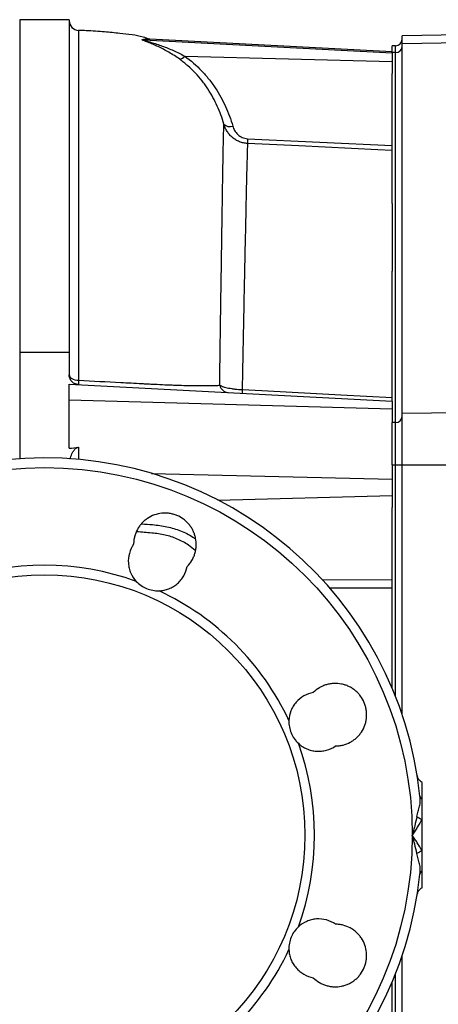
# Model space of a CAD drawing. Header units: millimetres. Extents: x 1593 to 4614, y 2491 to 3549.
# Tile 4 of 8: x 1945 to 2199, y 2951 to 3549. Entities that reach past the tile are written whole.
import ezdxf

# ---------------------------------------------------------------- set-up
doc = ezdxf.new("R2010")
doc.units = ezdxf.units.MM
doc.header["$LTSCALE"] = 2

msp = doc.modelspace()

# ---------------------------------------------------------------- linework, layer by layer
at = {"color": 7, "linetype": 'Continuous', "lineweight": 25}
for p, q in [((1975.48, 3548.86), (1945.48, 3548.86)), ((1975.48, 3548.81), (1945.48, 3548.81)), ((1945.48, 3548.81), (1945.48, 3346.92)), ((1975.48, 3548.81), (1975.48, 3346.92)), ((2273.48, 3540.82), (2177.48, 3539.14)), ((2177.48, 3534.3), (2177.48, 3539.14)), ((2020.77, 3536.58), (2171.48, 3528.69)), ((2024.35, 3536.9), (2024.45, 3536.87)), ((2171.48, 3529.33), (2024.46, 3537.04)), ((2173.48, 3533.04), (2171.48, 3533.04)), ((2171.48, 3529.1), (2171.48, 3533.04)), ((2273.48, 3535.76), (2177.48, 3534.3)), ((2177.48, 3309.72), (2177.48, 3534.3)), ((2045.55, 3526.77), (2171.48, 3523.47)), ((2171.48, 3529.1), (2171.48, 3528.69)), ((2173.48, 3529.02), (2171.48, 3529.02)), ((2171.48, 3528.69), (2171.48, 3523.47)), ((2173.48, 3304.43), (2173.48, 3529.02)), ((2171.48, 3523.47), (2171.48, 3516.11)), ((2171.48, 3437.2), (2171.48, 3516.11)), ((2083.67, 3476.63), (2171.48, 3472.44)), ((2171.48, 3437.2), (2171.48, 3396.25)), ((2171.48, 3317.34), (2171.48, 3396.25)), ((1975.48, 3346.92), (1945.48, 3346.92)), ((1945.48, 3346.92), (1945.48, 3282.37)), ((1975.48, 3346.92), (1975.48, 3333.3)), ((1975.48, 3327.61), (2171.48, 3317.34)), ((1975.48, 3318.15), (1975.48, 3327.61)), ((1975.48, 3288.66), (1975.48, 3318.15)), ((1975.48, 3318.15), (2171.48, 3312.56)), ((2171.48, 3317.34), (2171.48, 3312.56)), ((2171.48, 3312.56), (2171.48, 3304.35)), ((2273.48, 3311.17), (2177.48, 3309.72)), ((2177.48, 3278.45), (2177.48, 3309.72)), ((2173.48, 3304.43), (2171.48, 3304.43)), ((2171.48, 3278.61), (2171.48, 3304.35)), ((2173.48, 3278.45), (2173.48, 3304.43)), ((2171.48, 3278.61), (2171.48, 3269.99)), ((2173.48, 3278.45), (2171.48, 3278.45)), ((2177.48, 3278.45), (2173.48, 3278.45)), ((2273.48, 3278.45), (2177.48, 3278.45)), ((2177.48, 3127.02), (2177.48, 3278.45)), ((2171.48, 3269.99), (2171.48, 3259.99)), ((2171.48, 3259.99), (2171.48, 3252.63)), ((2171.48, 3142.85), (2171.48, 3252.63)), ((2189.48, 3085.86), (2189.48, 3075.68)), ((2189.48, 3075.68), (2189.48, 3063.42)), ((2189.48, 3063.42), (2189.48, 3044.3)), ((2189.48, 3044.3), (2189.48, 3032.04)), ((2189.48, 3032.04), (2189.48, 3021.86)), ((2177.48, 2829.27), (2177.48, 2980.7)), ((2171.48, 2855.09), (2171.48, 2964.86))]:
    msp.add_line(p, q, dxfattribs=at)
at = {"color": 8, "linetype": 'Continuous', "lineweight": 25}
for p, q in [((2024.43, 3537.03), (2020.77, 3536.58)), ((2173.48, 3529.02), (2173.48, 3533.04)), ((1981.16, 3289.34), (1981.16, 3281.92)), ((2173.48, 3137.95), (2173.48, 3278.45)), ((2025.37, 3273.47), (2171.48, 3269.99)), ((2065.75, 3257.22), (2171.48, 3259.99)), ((2128.89, 3208.76), (2171.48, 3208.96)), ((2173.48, 2829.27), (2173.48, 2969.76))]:
    msp.add_line(p, q, dxfattribs=at)
at = {"color": 7, "linetype": 'Continuous', "lineweight": 25, "flags": 128}
for points in [[(2171.48, 3469.52), (2162.81, 3469.93), (2114.89, 3472.22), (2083.67, 3473.71)], [(1975.48, 3333.3), (1975.59, 3332.67), (1975.91, 3332.07), (1976.43, 3331.51), (1977.14, 3331.01), (1978, 3330.6), (1978.99, 3330.29), (1980.07, 3330.08), (1981.2, 3329.99)], [(2080.38, 3324.3), (2092.36, 3323.67), (2140.28, 3321.17), (2171.48, 3319.55)]]:
    msp.add_lwpolyline(points, dxfattribs=at)
at = {"color": 8, "linetype": 'Continuous', "lineweight": 25, "flags": 128}
msp.add_lwpolyline([(2171.48, 3203.83), (2162.81, 3203.79), (2133.23, 3203.67)], dxfattribs=at)
at = {"color": 7, "linetype": 'Continuous', "lineweight": 25}
for radius in [223.1, 158]:
    msp.add_circle((1960.48, 3053.86), radius, dxfattribs=at)
for centre, radius, start, end in [((1981.48, 3548.38), 6, 180.00083, 267.93613), ((2021.13, 3542.41), 5.84, 255.86021, 266.4674), ((2173.48, 3537.04), 4, 270, 0), ((2041.76, 3529.36), 4.59, 279.49835, 325.75404), ((2173.73, 3532.77), 3.76, 266.18874, 355.59805), ((2072.89, 3488.91), 4.97, 223.69283, 291.33632), ((2112.63, 3475.17), 28.99, 177.11852, 182.88148), ((2004.81, 3328.31), 23.67, 175.93008, 182.42562), ((2072.29, 3328.17), 5.63, 192.5779, 265.6743), ((2094.87, 3323.2), 14.53, 175.68661, 184.31339), ((2173.73, 3308.18), 3.76, 266.18874, 355.59805), ((1960.48, 3053.86), 229, 5.94178, 354.05822), ((1960.48, 3053.86), 163.79, 70.10906, 109.89094), ((1960.48, 3053.86), 163.79, 25.10906, 64.89094), ((1960.48, 3053.86), 163.79, 340.10906, 19.89094), ((2190.94, 3077.97), 2.72, 188.60321, 237.54609), ((2197.2, 3081.72), 19.87, 237.04265, 247.12193), ((2197.2, 3025.99), 19.87, 112.87807, 122.95735), ((2190.94, 3029.75), 2.72, 122.45391, 171.39679), ((1960.48, 3053.86), 163.79, 295.10906, 334.89094)]:
    msp.add_arc(centre, radius, start, end, dxfattribs=at)
at = {"color": 8, "linetype": 'Continuous', "lineweight": 25}
for points, knots in [([(1981.2, 3542.08), (1981.2, 3542.14), (1981.2, 3542.42), (1981.2, 3540.55), (1981.2, 3536.39), (1981.2, 3529.73), (1981.2, 3520.87), (1981.2, 3509.94), (1981.2, 3496.93), (1981.2, 3481.91), (1981.2, 3465.07), (1981.2, 3446.46), (1981.2, 3426.24), (1981.2, 3404.4), (1981.2, 3381.06), (1981.2, 3356.36), (1981.2, 3338.81), (1981.2, 3329.99)], [0, 0, 0, 0, 0.022342, 0.095117, 0.167785, 0.240188, 0.30996, 0.379981, 0.450085, 0.520102, 0.589868, 0.657999, 0.72636, 0.794804, 0.863175, 0.931313, 1, 1, 1, 1]), ([(2019.7, 3536.75), (2020.91, 3537.06), (2022.77, 3537.54), (2023.94, 3537.07), (2024.35, 3536.9)], [0, 0, 0, 0, 0.650291, 1, 1, 1, 1]), ([(2019.59, 3242.79), (2021.77, 3242.66), (2026.88, 3242.36), (2034.84, 3241.25), (2043.11, 3238.76), (2048.87, 3236.04), (2051.6, 3234.01), (2052.13, 3233.62)], [0, 0, 0, 0, 0.186869, 0.438485, 0.689222, 0.939349, 1, 1, 1, 1]), ([(2051.99, 3226.64), (2050.64, 3227.75), (2047.33, 3230.48), (2041.15, 3233.72), (2033.64, 3236.32), (2025.25, 3237.29), (2019.49, 3237.73), (2016.45, 3237.96)], [0, 0, 0, 0, 0.143299, 0.350587, 0.553742, 0.764484, 1, 1, 1, 1])]:
    msp.add_open_spline(points, degree=3, knots=knots, dxfattribs=at)
at = {"color": 7, "linetype": 'Continuous', "lineweight": 25}
for points, knots in [([(2024.39, 3537.01), (2023.03, 3537.45), (2019.51, 3538.6), (2013.4, 3539.82), (2005.59, 3540.63), (1996.33, 3541.48), (1988.03, 3542.09), (1982.76, 3542.29), (1981.22, 3542.35)], [0, 0, 0, 0, 0.098597, 0.254669, 0.42795, 0.638202, 0.893863, 1, 1, 1, 1]), ([(2042.51, 3524.83), (2040.36, 3526.39), (2038.19, 3527.8), (2033.86, 3530.34), (2031.69, 3531.48), (2028.45, 3533), (2027.37, 3533.48), (2025.25, 3534.37), (2024.21, 3534.79), (2022.74, 3535.35), (2022.27, 3535.53), (2021.39, 3535.87), (2020.97, 3536.03), (2020.43, 3536.24), (2020.27, 3536.31), (2019.99, 3536.44), (2019.87, 3536.5), (2019.71, 3536.6), (2019.65, 3536.64), (2019.62, 3536.71), (2019.64, 3536.73), (2019.7, 3536.75)], [0, 0, 0, 0, 0.25, 0.25, 0.5, 0.5, 0.625, 0.625, 0.75, 0.75, 0.8125, 0.8125, 0.875, 0.875, 0.90625, 0.90625, 0.9375, 0.9375, 0.96875, 0.96875, 1, 1, 1, 1]), ([(2020.77, 3536.58), (2020.69, 3536.57), (2020.67, 3536.54), (2020.76, 3536.47), (2020.86, 3536.42), (2021.14, 3536.32), (2021.32, 3536.26), (2021.71, 3536.13), (2021.93, 3536.06), (2022.62, 3535.86), (2023.12, 3535.71), (2024.14, 3535.41), (2024.68, 3535.25), (2026.3, 3534.77), (2027.42, 3534.42), (2029.67, 3533.67), (2030.81, 3533.28), (2034.22, 3532.04), (2036.49, 3531.12), (2041.03, 3529.1), (2043.29, 3527.99), (2045.55, 3526.77)], [0, 0, 0, 0, 0.03125, 0.03125, 0.0625, 0.0625, 0.09375, 0.09375, 0.125, 0.125, 0.1875, 0.1875, 0.25, 0.25, 0.375, 0.375, 0.5, 0.5, 0.75, 0.75, 1, 1, 1, 1]), ([(2045.55, 3526.77), (2049.32, 3524.06), (2052.72, 3521.06), (2057.35, 3516.2), (2058.81, 3514.52), (2060.89, 3511.91), (2061.57, 3511.02), (2062.87, 3509.24), (2063.49, 3508.34), (2066.51, 3503.81), (2068.58, 3500.05), (2072.09, 3492.33), (2073.54, 3488.35), (2074.7, 3484.28)], [0, 0, 0, 0, 0.25, 0.25, 0.375, 0.375, 0.4375, 0.4375, 0.5, 0.5, 0.75, 0.75, 1, 1, 1, 1]), ([(2069.3, 3485.47), (2068.25, 3489.21), (2066.93, 3492.86), (2063.74, 3499.97), (2061.86, 3503.43), (2059.11, 3507.63), (2058.53, 3508.46), (2057.35, 3510.11), (2056.73, 3510.93), (2054.82, 3513.35), (2053.47, 3514.92), (2050.61, 3517.95), (2049.1, 3519.42), (2045.92, 3522.23), (2044.26, 3523.56), (2042.51, 3524.83)], [0, 0, 0, 0, 0.25, 0.25, 0.5, 0.5, 0.5625, 0.5625, 0.625, 0.625, 0.75, 0.75, 0.875, 0.875, 1, 1, 1, 1]), ([(2066.8, 3326.95), (2066.93, 3337.45), (2067.07, 3347.52), (2067.34, 3366.81), (2067.48, 3376.02), (2067.68, 3389.19), (2067.74, 3393.47), (2067.84, 3399.73), (2067.87, 3401.78), (2067.93, 3405.84), (2067.96, 3407.85), (2068.11, 3417.69), (2068.22, 3424.99), (2068.42, 3438.48), (2068.52, 3444.67), (2068.7, 3455.93), (2068.79, 3461.02), (2068.91, 3467.8), (2068.95, 3469.91), (2069, 3472.88), (2069.02, 3473.83), (2069.06, 3475.65), (2069.08, 3476.52), (2069.17, 3480.68), (2069.24, 3483.38), (2069.3, 3485.47)], [0, 0, 0, 0, 0.125, 0.125, 0.25, 0.25, 0.3125, 0.3125, 0.34375, 0.34375, 0.375, 0.375, 0.5, 0.5, 0.625, 0.625, 0.75, 0.75, 0.8125, 0.8125, 0.84375, 0.84375, 0.875, 0.875, 1, 1, 1, 1]), ([(2083.67, 3473.71), (2082.82, 3473.76), (2081.99, 3473.87), (2080.77, 3474.14), (2080.37, 3474.25), (2079.56, 3474.5), (2079.16, 3474.64), (2078, 3475.11), (2077.25, 3475.48), (2075.83, 3476.35), (2075.15, 3476.84), (2073.89, 3477.91), (2073.31, 3478.49), (2072.23, 3479.73), (2071.74, 3480.4), (2070.87, 3481.76), (2070.48, 3482.47), (2069.81, 3483.94), (2069.53, 3484.7), (2069.3, 3485.47)], [0, 0, 0, 0, 0.125, 0.125, 0.1875, 0.1875, 0.25, 0.25, 0.375, 0.375, 0.5, 0.5, 0.625, 0.625, 0.75, 0.75, 0.875, 0.875, 1, 1, 1, 1]), ([(2074.7, 3484.28), (2074.97, 3483.33), (2075.35, 3482.43), (2076.37, 3480.7), (2077.01, 3479.88), (2078.16, 3478.81), (2078.58, 3478.47), (2079.48, 3477.88), (2079.95, 3477.61), (2080.96, 3477.17), (2081.49, 3476.99), (2082.56, 3476.74), (2083.11, 3476.66), (2083.67, 3476.63)], [0, 0, 0, 0, 0.25, 0.25, 0.5, 0.5, 0.625, 0.625, 0.75, 0.75, 0.875, 0.875, 1, 1, 1, 1]), ([(2083.67, 3473.71), (2083.59, 3471.64), (2083.5, 3469), (2083.38, 3464.98), (2083.36, 3464.14), (2083.31, 3462.39), (2083.29, 3461.48), (2083.21, 3458.64), (2083.16, 3456.62), (2083, 3450.17), (2082.89, 3445.35), (2082.66, 3434.69), (2082.53, 3428.86), (2082.26, 3416.16), (2082.11, 3409.3), (2081.92, 3400.07), (2081.88, 3398.19), (2081.8, 3394.38), (2081.76, 3392.45), (2081.63, 3386.58), (2081.55, 3382.57), (2081.29, 3370.23), (2081.11, 3361.6), (2080.75, 3343.55), (2080.57, 3334.12), (2080.38, 3324.3)], [0, 0, 0, 0, 0.125, 0.125, 0.15625, 0.15625, 0.1875, 0.1875, 0.25, 0.25, 0.375, 0.375, 0.5, 0.5, 0.625, 0.625, 0.65625, 0.65625, 0.6875, 0.6875, 0.75, 0.75, 0.875, 0.875, 1, 1, 1, 1]), ([(1981.16, 3327.31), (1980.72, 3327.33), (1980.3, 3327.4), (1979.48, 3327.63), (1979.08, 3327.79), (1978.36, 3328.16), (1978.02, 3328.38), (1977.42, 3328.87), (1977.15, 3329.13), (1976.66, 3329.7), (1976.45, 3330), (1976.1, 3330.62), (1975.95, 3330.94), (1975.71, 3331.6), (1975.63, 3331.93), (1975.51, 3332.61), (1975.48, 3332.96), (1975.48, 3333.3)], [0, 0, 0, 0, 0.125, 0.125, 0.25, 0.25, 0.375, 0.375, 0.5, 0.5, 0.625, 0.625, 0.75, 0.75, 0.875, 0.875, 1, 1, 1, 1]), ([(1981.2, 3329.99), (1989.74, 3329.54), (1998.25, 3329.1), (2010.99, 3328.43), (2015.23, 3328.21), (2020.53, 3327.93), (2021.59, 3327.88), (2023.17, 3327.79), (2023.7, 3327.76), (2024.76, 3327.71), (2025.29, 3327.68), (2027.92, 3327.55), (2029.98, 3327.45), (2034.03, 3327.26), (2036.02, 3327.18), (2038.95, 3327.07), (2039.91, 3327.03), (2041.79, 3326.97), (2042.71, 3326.94), (2047.19, 3326.81), (2050.45, 3326.74), (2054.89, 3326.7), (2056.28, 3326.69), (2058.85, 3326.7), (2060.05, 3326.71), (2062.27, 3326.75), (2063.3, 3326.78), (2065.18, 3326.85), (2066.03, 3326.9), (2066.8, 3326.95)], [0, 0, 0, 0, 0.25, 0.25, 0.375, 0.375, 0.40625, 0.40625, 0.421875, 0.421875, 0.4375, 0.4375, 0.5, 0.5, 0.5625, 0.5625, 0.59375, 0.59375, 0.625, 0.625, 0.75, 0.75, 0.8125, 0.8125, 0.875, 0.875, 0.9375, 0.9375, 1, 1, 1, 1]), ([(2066.8, 3326.95), (2067.4, 3326.64), (2068.15, 3326.34), (2069.5, 3325.91), (2070, 3325.77), (2071.05, 3325.51), (2071.61, 3325.38), (2072.78, 3325.15), (2073.4, 3325.04), (2074.7, 3324.83), (2075.37, 3324.74), (2077.44, 3324.49), (2078.9, 3324.37), (2080.38, 3324.3)], [0, 0, 0, 0, 0.25, 0.25, 0.375, 0.375, 0.5, 0.5, 0.625, 0.625, 0.75, 0.75, 1, 1, 1, 1]), ([(1976.1, 3282.03), (1976.39, 3283.14), (1976.83, 3284.8), (1978.01, 3286.98), (1979.01, 3288.26), (1980.07, 3289.01), (1980.7, 3289.27), (1981.06, 3289.33), (1981.16, 3289.34)], [0, 0, 0, 0, 0.402803, 0.608281, 0.825614, 0.910053, 0.974595, 1, 1, 1, 1]), ([(2047.07, 3216.95), (2048.17, 3218.07), (2049.12, 3219.29), (2050.3, 3221.28), (2050.66, 3221.98), (2051.29, 3223.41), (2051.55, 3224.14), (2051.99, 3225.61), (2052.17, 3226.37), (2052.43, 3227.9), (2052.51, 3228.68), (2052.62, 3231), (2052.5, 3232.54), (2052.04, 3234.83), (2051.84, 3235.59), (2051.35, 3237.06), (2051.06, 3237.78), (2050.4, 3239.17), (2050.03, 3239.85), (2049.19, 3241.17), (2048.73, 3241.8), (2047.75, 3242.99), (2047.22, 3243.56), (2046.1, 3244.62), (2045.5, 3245.13), (2043.62, 3246.52), (2042.28, 3247.28), (2040.13, 3248.17), (2039.38, 3248.42), (2037.89, 3248.84), (2037.13, 3249), (2035.6, 3249.23), (2034.83, 3249.29), (2033.28, 3249.33), (2032.49, 3249.31), (2030.18, 3249.08), (2028.67, 3248.74), (2025.73, 3247.7), (2024.34, 3247), (2022.41, 3245.72), (2021.79, 3245.25), (2020.6, 3244.23), (2020.05, 3243.69), (2019.01, 3242.55), (2018.52, 3241.95), (2017.63, 3240.68), (2017.21, 3240.02), (2016.11, 3237.96), (2015.54, 3236.53), (2014.97, 3234.27), (2014.82, 3233.49), (2014.62, 3231.96), (2014.57, 3231.19), (2014.57, 3230.42)], [0, 0, 0, 0, 0.0625, 0.0625, 0.09375, 0.09375, 0.125, 0.125, 0.15625, 0.15625, 0.1875, 0.1875, 0.25, 0.25, 0.28125, 0.28125, 0.3125, 0.3125, 0.34375, 0.34375, 0.375, 0.375, 0.40625, 0.40625, 0.4375, 0.4375, 0.5, 0.5, 0.53125, 0.53125, 0.5625, 0.5625, 0.59375, 0.59375, 0.625, 0.625, 0.6875, 0.6875, 0.75, 0.75, 0.78125, 0.78125, 0.8125, 0.8125, 0.84375, 0.84375, 0.875, 0.875, 0.9375, 0.9375, 0.96875, 0.96875, 1, 1, 1, 1]), ([(2014.57, 3230.42), (2013.4, 3228.73), (2012.54, 3226.89), (2011.46, 3222.92), (2011.26, 3220.9), (2011.48, 3217.83), (2011.64, 3216.83), (2012.13, 3214.86), (2012.45, 3213.89), (2013.69, 3211.07), (2014.8, 3209.38), (2016.2, 3207.87)], [0, 0, 0, 0, 0.25, 0.25, 0.5, 0.5, 0.625, 0.625, 0.75, 0.75, 1, 1, 1, 1]), ([(2029.98, 3202.17), (2031.01, 3202.2), (2032.01, 3202.33), (2034, 3202.74), (2034.98, 3203.03), (2036.89, 3203.78), (2037.8, 3204.23), (2039.54, 3205.27), (2040.36, 3205.87), (2041.91, 3207.22), (2042.62, 3207.95), (2043.91, 3209.51), (2044.49, 3210.35), (2046.01, 3213.03), (2046.71, 3214.93), (2047.07, 3216.95)], [0, 0, 0, 0, 0.125, 0.125, 0.25, 0.25, 0.375, 0.375, 0.5, 0.5, 0.625, 0.625, 0.75, 0.75, 1, 1, 1, 1]), ([(2016.2, 3207.87), (2017.08, 3206.93), (2018.05, 3206.1), (2020.15, 3204.64), (2021.29, 3204.02), (2023.65, 3203.04), (2024.87, 3202.68), (2027.4, 3202.22), (2028.69, 3202.12), (2029.98, 3202.17)], [0, 0, 0, 0, 0.25, 0.25, 0.5, 0.5, 0.75, 0.75, 1, 1, 1, 1]), ([(2137.03, 3107.95), (2137.81, 3107.96), (2138.58, 3108.01), (2140.11, 3108.2), (2140.88, 3108.35), (2143.15, 3108.93), (2144.58, 3109.49), (2146.63, 3110.59), (2147.3, 3111.01), (2148.57, 3111.9), (2149.77, 3112.88), (2150.85, 3113.98), (2151.86, 3115.16), (2152.33, 3115.79), (2153.62, 3117.73), (2154.31, 3119.11), (2155.1, 3121.31), (2155.31, 3122.06), (2155.65, 3123.57), (2155.77, 3124.33), (2155.92, 3125.87), (2155.95, 3126.65), (2155.91, 3128.21), (2155.84, 3128.98), (2155.62, 3130.51), (2155.46, 3131.27), (2155.04, 3132.76), (2154.79, 3133.5), (2153.9, 3135.66), (2153.14, 3137), (2151.75, 3138.88), (2151.24, 3139.48), (2150.18, 3140.6), (2149.61, 3141.13), (2148.42, 3142.11), (2147.79, 3142.56), (2146.48, 3143.4), (2145.79, 3143.78), (2144.4, 3144.44), (2143.68, 3144.73), (2142.21, 3145.22), (2141.46, 3145.42), (2139.16, 3145.88), (2137.62, 3146), (2135.3, 3145.9), (2134.52, 3145.81), (2132.99, 3145.55), (2131.48, 3145.2), (2130.03, 3144.67), (2128.61, 3144.05), (2127.91, 3143.69), (2125.91, 3142.5), (2124.68, 3141.56), (2123.57, 3140.45)], [0, 0, 0, 0, 0.03125, 0.03125, 0.0625, 0.0625, 0.125, 0.125, 0.15625, 0.15625, 0.1875, 0.21875, 0.21875, 0.25, 0.25, 0.3125, 0.3125, 0.34375, 0.34375, 0.375, 0.375, 0.40625, 0.40625, 0.4375, 0.4375, 0.46875, 0.46875, 0.5, 0.5, 0.5625, 0.5625, 0.59375, 0.59375, 0.625, 0.625, 0.65625, 0.65625, 0.6875, 0.6875, 0.71875, 0.71875, 0.75, 0.75, 0.8125, 0.8125, 0.84375, 0.84375, 0.875, 0.90625, 0.90625, 0.9375, 0.9375, 1, 1, 1, 1]), ([(2123.57, 3140.45), (2121.55, 3140.09), (2119.64, 3139.4), (2116.07, 3137.36), (2114.5, 3136.07), (2112.49, 3133.74), (2111.89, 3132.91), (2110.84, 3131.18), (2110.39, 3130.27), (2109.27, 3127.4), (2108.86, 3125.41), (2108.79, 3123.36)], [0, 0, 0, 0, 0.25, 0.25, 0.5, 0.5, 0.625, 0.625, 0.75, 0.75, 1, 1, 1, 1]), ([(2108.79, 3123.36), (2108.74, 3122.07), (2108.84, 3120.8), (2109.29, 3118.28), (2109.66, 3117.03), (2110.63, 3114.68), (2111.24, 3113.56), (2112.71, 3111.44), (2113.55, 3110.47), (2114.49, 3109.58)], [0, 0, 0, 0, 0.25, 0.25, 0.5, 0.5, 0.75, 0.75, 1, 1, 1, 1]), ([(2114.49, 3109.58), (2115.24, 3108.88), (2116.04, 3108.26), (2117.74, 3107.14), (2118.63, 3106.66), (2120.52, 3105.83), (2121.48, 3105.51), (2123.45, 3105.02), (2124.45, 3104.86), (2126.5, 3104.71), (2127.52, 3104.73), (2129.54, 3104.93), (2130.54, 3105.11), (2133.51, 3105.92), (2135.34, 3106.78), (2137.03, 3107.95)], [0, 0, 0, 0, 0.125, 0.125, 0.25, 0.25, 0.375, 0.375, 0.5, 0.5, 0.625, 0.625, 0.75, 0.75, 1, 1, 1, 1]), ([(2186.6, 3090.02), (2186.6, 3090.02), (2186.6, 3090.06), (2186.67, 3089.58), (2186.75, 3089.12)], [0, 0, 0, 0, 0.002262, 1, 1, 1, 1]), ([(2189.55, 3085.82), (2189.19, 3086.06), (2188.5, 3086.51), (2187.72, 3087.37), (2187.21, 3088.2), (2186.92, 3088.84), (2186.81, 3089.19), (2186.78, 3089.3)], [0, 0, 0, 0, 0.287041, 0.540477, 0.755059, 0.927575, 1, 1, 1, 1]), ([(2186.39, 3065.05), (2186.63, 3066.17), (2186.91, 3067.25), (2187.35, 3068.82), (2187.5, 3069.34), (2187.78, 3070.36), (2187.91, 3070.86), (2188.14, 3071.86), (2188.23, 3072.35), (2188.36, 3073.35), (2188.39, 3073.86), (2188.42, 3075.42), (2188.36, 3076.49), (2188.25, 3077.56)], [0, 0, 0, 0, 0.25, 0.25, 0.375, 0.375, 0.5, 0.5, 0.625, 0.625, 0.75, 0.75, 1, 1, 1, 1]), ([(2186.39, 3065.05), (2185.99, 3063.19), (2185.55, 3061.32), (2184.84, 3058.52), (2184.6, 3057.59), (2184.1, 3055.72), (2183.84, 3054.79), (2183.58, 3053.86)], [0, 0, 0, 0, 0.5, 0.5, 0.75, 0.75, 1, 1, 1, 1]), ([(2189.48, 3063.42), (2188.59, 3061.81), (2187.65, 3060.22), (2186.17, 3057.83), (2185.66, 3057.04), (2184.89, 3055.85), (2184.63, 3055.45), (2184.11, 3054.65), (2183.84, 3054.25), (2183.58, 3053.86)], [0, 0, 0, 0, 0.5, 0.5, 0.75, 0.75, 0.875, 0.875, 1, 1, 1, 1]), ([(2189.48, 3044.3), (2188.59, 3045.9), (2187.65, 3047.5), (2186.17, 3049.88), (2185.66, 3050.68), (2184.89, 3051.87), (2184.63, 3052.27), (2184.11, 3053.06), (2183.84, 3053.46), (2183.58, 3053.86)], [0, 0, 0, 0, 0.5, 0.5, 0.75, 0.75, 0.875, 0.875, 1, 1, 1, 1]), ([(2186.39, 3042.66), (2185.99, 3044.53), (2185.55, 3046.4), (2184.84, 3049.2), (2184.6, 3050.13), (2184.1, 3051.99), (2183.84, 3052.93), (2183.58, 3053.86)], [0, 0, 0, 0, 0.5, 0.5, 0.75, 0.75, 1, 1, 1, 1]), ([(2188.25, 3030.15), (2188.36, 3031.23), (2188.42, 3032.29), (2188.39, 3033.86), (2188.36, 3034.36), (2188.23, 3035.37), (2188.14, 3035.86), (2187.91, 3036.85), (2187.78, 3037.35), (2187.5, 3038.38), (2187.35, 3038.89), (2186.91, 3040.47), (2186.63, 3041.55), (2186.39, 3042.66)], [0, 0, 0, 0, 0.25, 0.25, 0.375, 0.375, 0.5, 0.5, 0.625, 0.625, 0.75, 0.75, 1, 1, 1, 1]), ([(2186.61, 3017.75), (2186.62, 3017.76), (2186.62, 3017.79), (2186.65, 3017.93), (2186.79, 3018.55), (2187.18, 3019.56), (2188.07, 3020.78), (2188.9, 3021.58), (2189.49, 3021.84), (2189.58, 3021.88)], [0, 0, 0, 0, 0.0131195, 0.031986, 0.0874832, 0.3700353, 0.6352989, 0.9429567, 1, 1, 1, 1]), ([(2137.03, 2999.77), (2135.34, 3000.94), (2133.51, 3001.8), (2129.54, 3002.88), (2127.52, 3003.08), (2124.45, 3002.85), (2123.44, 3002.69), (2121.48, 3002.21), (2120.51, 3001.88), (2117.69, 3000.65), (2115.99, 2999.54), (2114.49, 2998.13)], [0, 0, 0, 0, 0.25, 0.25, 0.5, 0.5, 0.625, 0.625, 0.75, 0.75, 1, 1, 1, 1]), ([(2114.49, 2998.13), (2113.55, 2997.25), (2112.71, 2996.28), (2111.25, 2994.18), (2110.63, 2993.03), (2109.65, 2990.67), (2109.29, 2989.45), (2108.83, 2986.91), (2108.74, 2985.63), (2108.79, 2984.36)], [0, 0, 0, 0, 0.25, 0.25, 0.5, 0.5, 0.75, 0.75, 1, 1, 1, 1]), ([(2123.57, 2967.26), (2124.68, 2966.16), (2125.91, 2965.22), (2127.9, 2964.03), (2128.6, 2963.68), (2130.03, 2963.05), (2130.75, 2962.78), (2132.23, 2962.34), (2132.98, 2962.17), (2134.51, 2961.91), (2135.3, 2961.82), (2137.62, 2961.72), (2139.16, 2961.83), (2141.45, 2962.29), (2142.21, 2962.5), (2143.68, 2962.98), (2144.39, 2963.27), (2145.79, 2963.94), (2146.47, 2964.31), (2147.79, 2965.15), (2148.42, 2965.61), (2149.61, 2966.59), (2150.17, 2967.11), (2151.24, 2968.24), (2151.74, 2968.83), (2153.14, 2970.71), (2153.9, 2972.06), (2154.79, 2974.21), (2155.04, 2974.95), (2155.46, 2976.45), (2155.62, 2977.2), (2155.84, 2978.73), (2155.91, 2979.5), (2155.95, 2981.06), (2155.92, 2981.84), (2155.7, 2984.15), (2155.36, 2985.66), (2154.31, 2988.61), (2153.62, 2989.99), (2152.34, 2991.92), (2151.86, 2992.55), (2150.85, 2993.73), (2150.31, 2994.29), (2149.17, 2995.33), (2148.57, 2995.81), (2147.3, 2996.71), (2146.63, 2997.12), (2144.58, 2998.23), (2143.15, 2998.79), (2140.88, 2999.37), (2140.11, 2999.52), (2138.58, 2999.71), (2137.81, 2999.76), (2137.03, 2999.77)], [0, 0, 0, 0, 0.0625, 0.0625, 0.09375, 0.09375, 0.125, 0.125, 0.15625, 0.15625, 0.1875, 0.1875, 0.25, 0.25, 0.28125, 0.28125, 0.3125, 0.3125, 0.34375, 0.34375, 0.375, 0.375, 0.40625, 0.40625, 0.4375, 0.4375, 0.5, 0.5, 0.53125, 0.53125, 0.5625, 0.5625, 0.59375, 0.59375, 0.625, 0.625, 0.6875, 0.6875, 0.75, 0.75, 0.78125, 0.78125, 0.8125, 0.8125, 0.84375, 0.84375, 0.875, 0.875, 0.9375, 0.9375, 0.96875, 0.96875, 1, 1, 1, 1]), ([(2108.79, 2984.36), (2108.82, 2983.33), (2108.94, 2982.32), (2109.35, 2980.34), (2109.64, 2979.36), (2110.39, 2977.45), (2110.84, 2976.53), (2111.89, 2974.8), (2112.49, 2973.97), (2113.84, 2972.42), (2114.56, 2971.71), (2116.13, 2970.43), (2116.97, 2969.85), (2119.64, 2968.32), (2121.55, 2967.63), (2123.57, 2967.26)], [0, 0, 0, 0, 0.125, 0.125, 0.25, 0.25, 0.375, 0.375, 0.5, 0.5, 0.625, 0.625, 0.75, 0.75, 1, 1, 1, 1])]:
    msp.add_open_spline(points, degree=3, knots=knots, dxfattribs=at)
msp.add_open_spline([(1975.48, 3288.66), (1977.37, 3288.89), (1979.27, 3289.11), (1981.16, 3289.34)], degree=3, dxfattribs=at)

doc.saveas('drawing.dxf')
